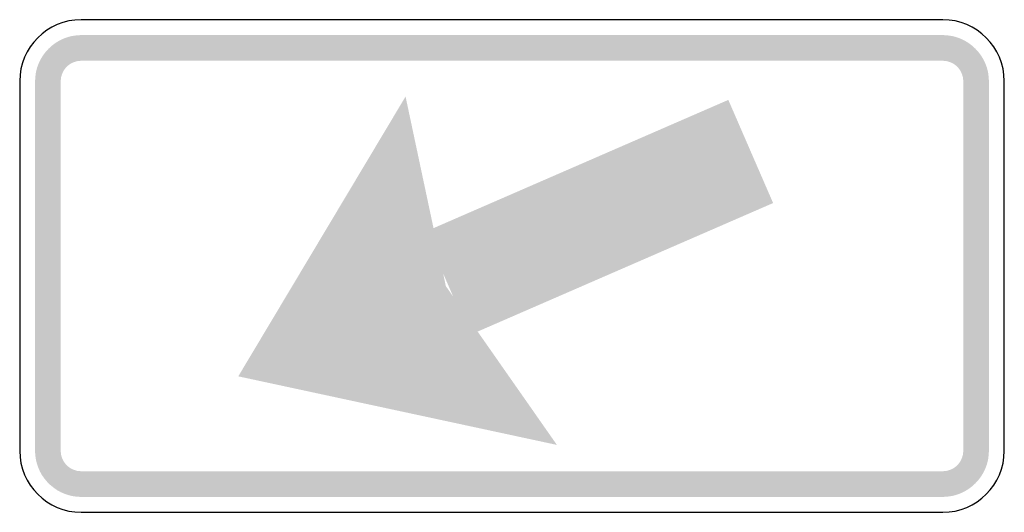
# Model space of a CAD drawing. Header units: inches. Extents: x -0.5 to 0.5, y -0.25 to 0.25.
import ezdxf

# ---------------------------------------------------------------- set-up
doc = ezdxf.new("R2010")
doc.units = ezdxf.units.IN
doc.header["$MEASUREMENT"] = 0

msp = doc.modelspace()

# ---------------------------------------------------------------- hatches: boundary and pattern name
for points in [[(-0.4375, 0.2344), (-0.4421, 0.2341), (-0.4466, 0.2335), (-0.4511, 0.2324), (-0.4554, 0.2308), (-0.4596, 0.2288), (-0.4635, 0.2265), (-0.4672, 0.2237), (-0.4706, 0.2206), (-0.4737, 0.2172), (-0.4765, 0.2135), (-0.4788, 0.2096), (-0.4808, 0.2054), (-0.4824, 0.2011), (-0.4835, 0.1966), (-0.4841, 0.1921), (-0.4844, 0.1875), (-0.4583, 0.1875), (-0.4582, 0.1895), (-0.4579, 0.1916), (-0.4574, 0.1935), (-0.4567, 0.1955), (-0.4559, 0.1973), (-0.4548, 0.1991), (-0.4536, 0.2007), (-0.4522, 0.2022), (-0.4507, 0.2036), (-0.4491, 0.2048), (-0.4473, 0.2059), (-0.4455, 0.2067), (-0.4435, 0.2074), (-0.4416, 0.2079), (-0.4395, 0.2082), (-0.4375, 0.2083), (-0.4375, 0.2344)], [(0.4375, 0.2344), (-0.4375, 0.2344), (-0.4375, 0.2083), (0.4375, 0.2083), (0.4375, 0.2344)], [(0.4844, 0.1875), (0.4841, 0.1921), (0.4835, 0.1966), (0.4824, 0.2011), (0.4808, 0.2054), (0.4788, 0.2096), (0.4765, 0.2135), (0.4737, 0.2172), (0.4706, 0.2206), (0.4672, 0.2237), (0.4635, 0.2265), (0.4596, 0.2288), (0.4554, 0.2308), (0.4511, 0.2324), (0.4466, 0.2335), (0.4421, 0.2341), (0.4375, 0.2344), (0.4375, 0.2083), (0.4395, 0.2082), (0.4416, 0.2079), (0.4435, 0.2074), (0.4455, 0.2067), (0.4473, 0.2059), (0.4491, 0.2048), (0.4507, 0.2036), (0.4522, 0.2022), (0.4536, 0.2007), (0.4548, 0.1991), (0.4559, 0.1973), (0.4567, 0.1955), (0.4574, 0.1935), (0.4579, 0.1916), (0.4582, 0.1895), (0.4583, 0.1875), (0.4844, 0.1875)], [(-0.4844, 0.1875), (-0.4844, -0.1875), (-0.4583, -0.1875), (-0.4583, 0.1875), (-0.4844, 0.1875)], [(0.4844, -0.1875), (0.4844, 0.1875), (0.4583, 0.1875), (0.4583, -0.1875), (0.4844, -0.1875)], [(-0.1081, 0.172), (-0.278, -0.112), (-0.0672, -0.0204), (-0.1081, 0.172)], [(-0.0428, -0.07), (0.2652, 0.0639), (0.2197, 0.1686), (-0.0883, 0.0347), (-0.0428, -0.07)], [(0.0456, -0.1816), (-0.278, -0.112), (-0.0672, -0.0204), (0.0456, -0.1816)], [(-0.4844, -0.1875), (-0.4842, -0.1918), (-0.4836, -0.1961), (-0.4826, -0.2003), (-0.4812, -0.2044), (-0.4795, -0.2084), (-0.4774, -0.2122), (-0.4749, -0.2157), (-0.4721, -0.2191), (-0.4691, -0.2221), (-0.4657, -0.2249), (-0.4622, -0.2274), (-0.4584, -0.2295), (-0.4544, -0.2312), (-0.4503, -0.2326), (-0.4461, -0.2336), (-0.4418, -0.2342), (-0.4375, -0.2344), (-0.4375, -0.2083), (-0.4394, -0.2082), (-0.4413, -0.208), (-0.4432, -0.2075), (-0.445, -0.2069), (-0.4468, -0.2061), (-0.4485, -0.2052), (-0.4501, -0.2041), (-0.4515, -0.2029), (-0.4529, -0.2015), (-0.4541, -0.2001), (-0.4552, -0.1985), (-0.4561, -0.1968), (-0.4569, -0.195), (-0.4575, -0.1932), (-0.458, -0.1913), (-0.4582, -0.1894), (-0.4583, -0.1875), (-0.4844, -0.1875)], [(0.4375, -0.2344), (0.4421, -0.2341), (0.4466, -0.2335), (0.4511, -0.2324), (0.4554, -0.2308), (0.4596, -0.2288), (0.4635, -0.2265), (0.4672, -0.2237), (0.4706, -0.2206), (0.4737, -0.2172), (0.4765, -0.2135), (0.4788, -0.2096), (0.4808, -0.2054), (0.4824, -0.2011), (0.4835, -0.1966), (0.4841, -0.1921), (0.4844, -0.1875), (0.4583, -0.1875), (0.4582, -0.1895), (0.4579, -0.1916), (0.4574, -0.1935), (0.4567, -0.1955), (0.4559, -0.1973), (0.4548, -0.1991), (0.4536, -0.2007), (0.4522, -0.2022), (0.4507, -0.2036), (0.4491, -0.2048), (0.4473, -0.2059), (0.4455, -0.2067), (0.4435, -0.2074), (0.4416, -0.2079), (0.4395, -0.2082), (0.4375, -0.2083), (0.4375, -0.2344)], [(-0.4375, -0.2344), (0.4375, -0.2344), (0.4375, -0.2083), (-0.4375, -0.2083), (-0.4375, -0.2344)]]:
    msp.add_hatch(color=7).paths.add_polyline_path(points)

# ---------------------------------------------------------------- linework, layer by layer
at = {"color": 7}
for points in [[(0.4375, 0.25), (-0.4375, 0.25)], [(-0.5, 0.1875), (-0.5, -0.1875)], [(0.5, -0.1875), (0.5, 0.1875)], [(-0.4375, -0.25), (0.4375, -0.25)]]:
    msp.add_lwpolyline(points, dxfattribs=at)
for points in [[(-0.4375, 0.25), (-0.472, 0.25), (-0.5, 0.222), (-0.5, 0.1875)], [(0.5, 0.1875), (0.5, 0.222), (0.472, 0.25), (0.4375, 0.25)], [(-0.5, -0.1875), (-0.5, -0.222), (-0.472, -0.25), (-0.4375, -0.25)], [(0.4375, -0.25), (0.472, -0.25), (0.5, -0.222), (0.5, -0.1875)]]:
    msp.add_open_spline(points, degree=3, dxfattribs=at)

doc.saveas('drawing.dxf')
